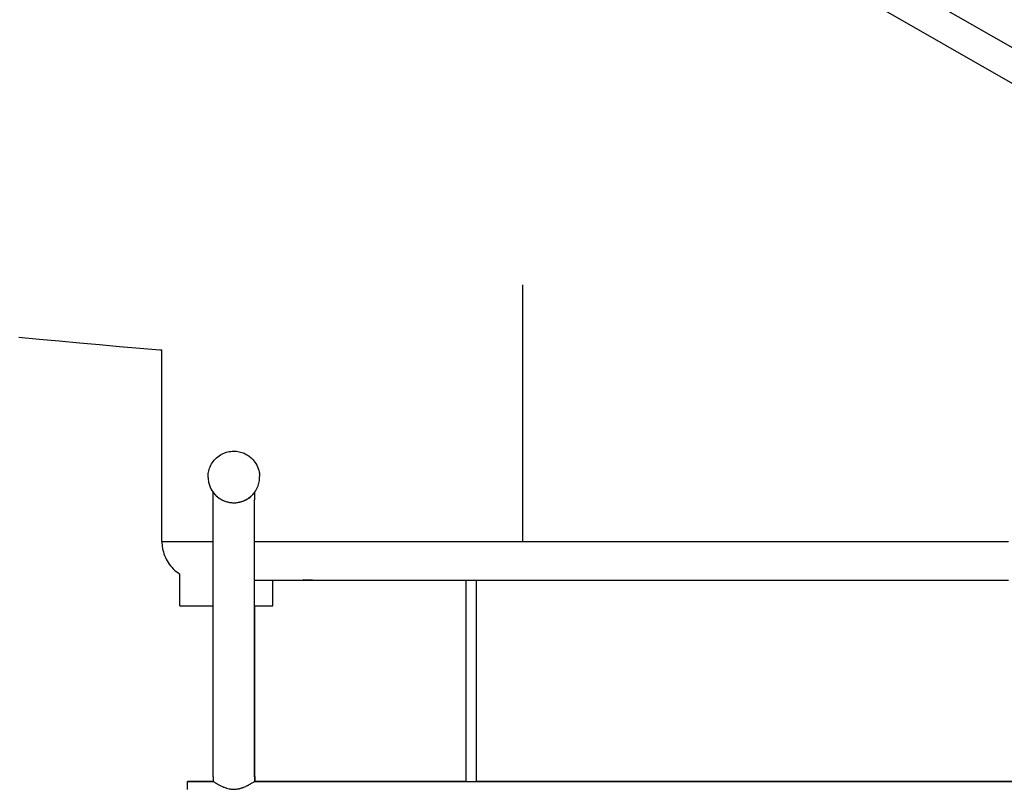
# Model space of a CAD drawing. Header units: millimetres. Extents: x -800 to 940, y -733 to 326.
# Tile 3 of 12: x -445 to -63, y -271 to 27. Entities that reach past the tile are written whole.
import ezdxf

# ---------------------------------------------------------------- set-up
doc = ezdxf.new("R2010")
doc.units = ezdxf.units.MM
doc.layers.add('VISIBLE', color=7, linetype='Continuous')

msp = doc.modelspace()

# ---------------------------------------------------------------- linework, layer by layer
at = {"layer": 'VISIBLE'}
for p, q in [((-600.91, 312.47), (110.17, -95.14)), ((-555.79, 300.46), (113.37, -83.13)), ((-250.02, -175.01), (-250.02, -75.49)), ((-445.4, -95.83), (-437.59, -96.58)), ((-437.59, -96.58), (-429.79, -97.32)), ((-429.79, -97.32), (-421.98, -98.04)), ((-421.98, -98.04), (-414.17, -98.74)), ((-414.17, -98.74), (-406.36, -99.43)), ((-406.36, -99.43), (-398.55, -100.1)), ((-398.55, -100.1), (-390.74, -100.75)), ((-390.74, -100.75), (-390, -100.81)), ((-390, -175), (-390, -100.81)), ((-367.31, -141.51), (-366.77, -141.2)), ((-366.77, -141.2), (-366.21, -140.93)), ((-366.21, -140.93), (-365.64, -140.69)), ((-366.21, -140.93), (-365.64, -140.69)), ((-365.64, -140.69), (-365.06, -140.49)), ((-365.64, -140.68), (-365.58, -140.66)), ((-365.64, -140.69), (-365.64, -140.68)), ((-365.06, -140.49), (-364.48, -140.32)), ((-365.06, -140.49), (-364.48, -140.32)), ((-364.48, -140.32), (-363.89, -140.2)), ((-364.48, -140.32), (-363.89, -140.2)), ((-363.89, -140.2), (-363.31, -140.11)), ((-363.31, -140.11), (-362.73, -140.05)), ((-362.73, -140.05), (-362.15, -140.03)), ((-362.15, -140.03), (-361.59, -140.04)), ((-361.59, -140.04), (-361.04, -140.09)), ((-361.04, -140.09), (-360.5, -140.16)), ((-360.5, -140.16), (-359.98, -140.25)), ((-359.98, -140.25), (-359.47, -140.38)), ((-359.47, -140.38), (-358.99, -140.52)), ((-358.99, -140.52), (-358.52, -140.68)), ((-358.52, -140.68), (-358.08, -140.87)), ((-358.08, -140.87), (-357.65, -141.06)), ((-357.65, -141.06), (-357.25, -141.27)), ((-371.01, -145.52), (-370.72, -145)), ((-371.01, -145.52), (-370.72, -145)), ((-370.72, -145), (-370.41, -144.49)), ((-370.72, -145), (-370.41, -144.49)), ((-370.41, -144.49), (-370.06, -144)), ((-370.06, -144), (-369.67, -143.52)), ((-369.67, -143.52), (-369.25, -143.06)), ((-369.25, -143.06), (-368.81, -142.63)), ((-368.81, -142.63), (-368.33, -142.23)), ((-368.33, -142.23), (-367.83, -141.85)), ((-367.83, -141.85), (-367.31, -141.51)), ((-357.25, -141.27), (-356.86, -141.5)), ((-356.86, -141.5), (-356.5, -141.73)), ((-356.5, -141.73), (-356.16, -141.97)), ((-356.16, -141.97), (-355.84, -142.22)), ((-355.84, -142.22), (-355.25, -142.72)), ((-355.25, -142.72), (-354.73, -143.24)), ((-354.73, -143.24), (-354.29, -143.76)), ((-354.29, -143.76), (-353.9, -144.28)), ((-353.9, -144.28), (-353.54, -144.82)), ((-353.54, -144.82), (-353.21, -145.41)), ((-372.05, -149.22), (-371.99, -148.71)), ((-371.99, -148.71), (-371.91, -148.18)), ((-371.91, -148.18), (-371.79, -147.65)), ((-371.79, -147.65), (-371.65, -147.12)), ((-371.65, -147.12), (-371.47, -146.58)), ((-371.47, -146.58), (-371.25, -146.05)), ((-371.25, -146.05), (-371.01, -145.52)), ((-371.25, -146.05), (-371.01, -145.52)), ((-353.21, -145.41), (-352.89, -146.07)), ((-352.89, -146.09), (-352.89, -146.07)), ((-352.89, -146.09), (-352.89, -146.07)), ((-352.89, -146.07), (-352.89, -146.07)), ((-352.89, -146.07), (-352.61, -146.8)), ((-352.61, -146.81), (-352.61, -146.8)), ((-352.61, -146.81), (-352.61, -146.8)), ((-352.61, -146.8), (-352.49, -147.19)), ((-352.49, -147.2), (-352.48, -147.18)), ((-352.49, -147.2), (-352.48, -147.18)), ((-352.49, -147.2), (-352.49, -147.19)), ((-352.49, -147.2), (-352.49, -147.19)), ((-352.49, -147.19), (-352.38, -147.59)), ((-352.38, -147.59), (-352.28, -148.01)), ((-352.29, -148.02), (-352.28, -148.01)), ((-352.29, -148.02), (-352.28, -148.01)), ((-352.28, -148.01), (-352.2, -148.44)), ((-352.28, -148.02), (-352.28, -148.01)), ((-352.28, -148.02), (-352.28, -148.01)), ((-352.2, -148.44), (-352.14, -148.9)), ((-372.08, -149.73), (-372.05, -149.22)), ((-372.08, -150.22), (-372.08, -149.73)), ((-372.08, -150.22), (-372.06, -150.7)), ((-372.06, -150.7), (-372.02, -151.17)), ((-372.02, -151.17), (-371.95, -151.62)), ((-371.95, -151.62), (-371.87, -152.06)), ((-371.87, -152.06), (-371.78, -152.48)), ((-371.78, -152.48), (-371.67, -152.88)), ((-352.51, -152.95), (-352.36, -152.41)), ((-352.37, -152.42), (-352.36, -152.41)), ((-352.37, -152.42), (-352.36, -152.41)), ((-352.37, -152.43), (-352.36, -152.41)), ((-352.37, -152.43), (-352.36, -152.41)), ((-352.36, -152.41), (-352.25, -151.88)), ((-352.25, -151.88), (-352.16, -151.36)), ((-352.17, -151.37), (-352.16, -151.36)), ((-352.17, -151.37), (-352.16, -151.36)), ((-352.17, -151.38), (-352.16, -151.36)), ((-352.17, -151.37), (-352.16, -151.36)), ((-352.16, -151.36), (-352.11, -150.84)), ((-352.14, -148.91), (-352.14, -148.89)), ((-352.14, -148.91), (-352.14, -148.89)), ((-352.14, -148.9), (-352.1, -149.36)), ((-352.14, -148.91), (-352.14, -148.9)), ((-352.14, -148.91), (-352.14, -148.9)), ((-352.11, -150.84), (-352.08, -150.34)), ((-352.11, -150.85), (-352.11, -150.84)), ((-352.11, -150.85), (-352.11, -150.84)), ((-352.1, -149.36), (-352.08, -149.84)), ((-352.08, -150.34), (-352.08, -149.84)), ((-352.08, -149.85), (-352.08, -149.84)), ((-352.08, -149.85), (-352.08, -149.84)), ((-352.08, -150.35), (-352.07, -150.33)), ((-352.08, -150.35), (-352.07, -150.33)), ((-371.67, -152.88), (-371.54, -153.27)), ((-371.54, -153.27), (-371.26, -153.99)), ((-371.26, -153.99), (-370.95, -154.65)), ((-370.95, -154.65), (-370.61, -155.25)), ((-370.61, -155.25), (-370.26, -155.79)), ((-370.26, -155.79), (-370.07, -156.05)), ((-370.26, -155.79), (-369.87, -156.3)), ((-370.26, -155.79), (-370.26, -155.79)), ((-370.08, -158.91), (-370.08, -156.03)), ((-370.07, -156.05), (-370.07, -156.05)), ((-370.07, -156.05), (-370.07, -156.05)), ((-370.07, -156.05), (-370.04, -156.08)), ((-370.04, -156.08), (-370.01, -156.13)), ((-370.01, -156.13), (-369.93, -156.22)), ((-369.93, -156.22), (-369.93, -156.23)), ((-369.87, -156.3), (-369.42, -156.82)), ((-369.87, -156.3), (-369.87, -156.31)), ((-369.87, -156.3), (-369.87, -156.31)), ((-369.82, -156.37), (-369.73, -156.48)), ((-369.73, -156.48), (-369.59, -156.63)), ((-354.51, -156.58), (-354.37, -156.4)), ((-354.49, -156.54), (-354.1, -156.07)), ((-354.37, -156.4), (-354.25, -156.26)), ((-354.37, -156.4), (-354.36, -156.39)), ((-354.37, -156.4), (-354.36, -156.39)), ((-354.25, -156.26), (-354.16, -156.14)), ((-354.25, -156.26), (-354.24, -156.24)), ((-354.25, -156.26), (-354.24, -156.24)), ((-354.16, -156.14), (-354.11, -156.08)), ((-354.16, -156.14), (-354.16, -156.13)), ((-354.16, -156.14), (-354.15, -156.13)), ((-354.11, -156.08), (-354.09, -156.05)), ((-354.11, -156.08), (-354.11, -156.08)), ((-354.11, -156.08), (-354.11, -156.08)), ((-354.1, -156.07), (-353.75, -155.57)), ((-354.09, -156.05), (-354.07, -156.03)), ((-354.09, -156.05), (-354.08, -156.04)), ((-354.09, -156.05), (-354.08, -156.04)), ((-354.07, -156.03), (-354.07, -158.91)), ((-354.07, -156.03), (-354.07, -156.03)), ((-354.07, -156.03), (-354.07, -156.03)), ((-353.76, -155.58), (-353.75, -155.57)), ((-353.76, -155.58), (-353.75, -155.57)), ((-353.75, -155.57), (-353.43, -155.06)), ((-353.75, -155.57), (-353.43, -155.06)), ((-353.44, -155.08), (-353.43, -155.06)), ((-353.44, -155.08), (-353.43, -155.06)), ((-353.43, -155.06), (-353.15, -154.54)), ((-353.43, -155.06), (-353.15, -154.54)), ((-353.16, -154.55), (-353.15, -154.54)), ((-353.16, -154.55), (-353.15, -154.54)), ((-353.16, -154.56), (-353.14, -154.54)), ((-353.16, -154.56), (-353.14, -154.54)), ((-353.15, -154.54), (-352.9, -154.01)), ((-353.15, -154.54), (-352.9, -154.01)), ((-352.91, -154.02), (-352.9, -154.01)), ((-352.91, -154.02), (-352.9, -154.01)), ((-352.91, -154.03), (-352.9, -154.01)), ((-352.91, -154.03), (-352.9, -154.01)), ((-352.9, -154.01), (-352.69, -153.48)), ((-352.69, -153.48), (-352.51, -152.95)), ((-352.52, -152.96), (-352.5, -152.94)), ((-352.52, -152.96), (-352.5, -152.94)), ((-352.52, -152.95), (-352.51, -152.95)), ((-352.51, -152.95), (-352.51, -152.95)), ((-370.08, -266.32), (-370.08, -158.91)), ((-369.59, -156.63), (-369.49, -156.75)), ((-369.42, -156.82), (-368.91, -157.34)), ((-369.42, -156.82), (-369.42, -156.83)), ((-369.42, -156.82), (-369.42, -156.83)), ((-369.37, -156.87), (-369.18, -157.08)), ((-369.24, -157), (-369.18, -157.08)), ((-369.18, -157.07), (-369.18, -157.08)), ((-369.18, -157.08), (-368.94, -157.31)), ((-368.91, -157.34), (-368.32, -157.85)), ((-368.91, -157.34), (-368.91, -157.34)), ((-368.91, -157.34), (-368.9, -157.34)), ((-368.85, -157.39), (-368.66, -157.56)), ((-368.74, -157.49), (-368.66, -157.56)), ((-368.66, -157.56), (-368.66, -157.56)), ((-368.66, -157.56), (-368.42, -157.76)), ((-368.32, -157.85), (-368, -158.1)), ((-368.32, -157.85), (-368.32, -157.85)), ((-368.32, -157.85), (-368.32, -157.85)), ((-368.27, -157.89), (-368.27, -157.89)), ((-368.27, -157.89), (-368.27, -157.89)), ((-368.27, -157.89), (-368.27, -157.89)), ((-368.27, -157.89), (-368.26, -157.89)), ((-368, -158.1), (-367.66, -158.34)), ((-367.87, -158.18), (-367.84, -158.21)), ((-367.87, -158.18), (-367.84, -158.21)), ((-367.84, -158.21), (-367.84, -158.21)), ((-367.84, -158.21), (-367.79, -158.24)), ((-367.66, -158.34), (-367.36, -158.53)), ((-367.66, -158.34), (-367.29, -158.57)), ((-367.66, -158.34), (-367.65, -158.34)), ((-367.36, -158.53), (-367.36, -158.53)), ((-367.36, -158.53), (-367.36, -158.53)), ((-367.36, -158.53), (-367.35, -158.53)), ((-367.29, -158.57), (-366.91, -158.79)), ((-366.91, -158.79), (-366.84, -158.83)), ((-366.91, -158.79), (-366.51, -159)), ((-366.91, -158.79), (-366.9, -158.79)), ((-366.84, -158.83), (-366.84, -158.83)), ((-366.84, -158.83), (-366.84, -158.83)), ((-366.84, -158.83), (-366.53, -158.99)), ((-366.53, -158.99), (-366.52, -158.99)), ((-366.51, -159), (-366.2, -159.15)), ((-366.51, -159), (-366.08, -159.2)), ((-366.51, -159), (-366.5, -159)), ((-366.2, -159.15), (-366.2, -159.15)), ((-366.2, -159.15), (-366.2, -159.15)), ((-366.2, -159.15), (-366.14, -159.17)), ((-366.08, -159.2), (-365.86, -159.29)), ((-366.08, -159.2), (-365.64, -159.38)), ((-366.08, -159.2), (-366.07, -159.2)), ((-365.86, -159.29), (-365.86, -159.29)), ((-365.86, -159.29), (-365.86, -159.29)), ((-365.86, -159.29), (-365.73, -159.34)), ((-365.64, -159.38), (-365.5, -159.43)), ((-365.64, -159.38), (-365.17, -159.55)), ((-365.5, -159.43), (-365.5, -159.43)), ((-365.5, -159.43), (-365.5, -159.43)), ((-365.5, -159.43), (-365.19, -159.54)), ((-365.19, -159.54), (-365.17, -159.55)), ((-365.19, -159.54), (-365.19, -159.54)), ((-365.19, -159.54), (-365.19, -159.54)), ((-365.17, -159.55), (-364.84, -159.65)), ((-365.17, -159.55), (-364.68, -159.69)), ((-364.84, -159.65), (-364.84, -159.65)), ((-364.84, -159.65), (-364.84, -159.65)), ((-364.84, -159.65), (-364.68, -159.69)), ((-364.84, -159.65), (-364.84, -159.65)), ((-364.84, -159.65), (-364.84, -159.65)), ((-364.68, -159.69), (-364.48, -159.74)), ((-364.68, -159.69), (-364.18, -159.81)), ((-364.48, -159.74), (-364.48, -159.74)), ((-364.48, -159.74), (-364.48, -159.74)), ((-364.48, -159.74), (-364.18, -159.81)), ((-364.48, -159.74), (-364.47, -159.74)), ((-364.48, -159.74), (-364.47, -159.74)), ((-364.18, -159.81), (-364.11, -159.83)), ((-364.18, -159.81), (-363.66, -159.91)), ((-364.11, -159.83), (-364.11, -159.83)), ((-364.11, -159.83), (-364.11, -159.83)), ((-364.11, -159.83), (-363.74, -159.9)), ((-363.74, -159.9), (-363.66, -159.91)), ((-363.74, -159.9), (-363.73, -159.9)), ((-363.74, -159.9), (-363.73, -159.9)), ((-363.66, -159.91), (-363.36, -159.95)), ((-363.66, -159.91), (-363.12, -159.98)), ((-363.37, -159.95), (-363.36, -159.95)), ((-363.37, -159.95), (-363.36, -159.95)), ((-363.36, -159.95), (-363.12, -159.98)), ((-363.36, -159.95), (-363.34, -159.95)), ((-363.36, -159.95), (-363.34, -159.95)), ((-363.12, -159.98), (-362.97, -159.99)), ((-363.12, -159.98), (-362.57, -160.02)), ((-362.99, -159.99), (-362.97, -159.99)), ((-362.99, -159.99), (-362.97, -159.99)), ((-362.97, -159.99), (-362.58, -160.02)), ((-362.58, -160.02), (-362.57, -160.02)), ((-362.58, -160.02), (-362.58, -160.02)), ((-362.58, -160.02), (-362.58, -160.02)), ((-362.57, -160.02), (-362.19, -160.03)), ((-362.57, -160.02), (-362.01, -160.03)), ((-362.43, -160.03), (-362.19, -160.03)), ((-362.43, -160.03), (-362.19, -160.03)), ((-362.19, -160.03), (-361.76, -160.03)), ((-362.19, -160.03), (-361.76, -160.03)), ((-362.19, -160.03), (-362.01, -160.03)), ((-362.01, -160.03), (-361.43, -160.01)), ((-362.01, -160.03), (-361.76, -160.03)), ((-361.76, -160.03), (-361.43, -160.01)), ((-361.76, -160.03), (-361.65, -160.02)), ((-361.43, -160.01), (-360.85, -159.96)), ((-361.43, -160.01), (-361.34, -160.01)), ((-361.36, -160.01), (-361.34, -160.01)), ((-361.34, -160.01), (-360.93, -159.97)), ((-360.93, -159.97), (-360.85, -159.96)), ((-360.93, -159.97), (-360.93, -159.97)), ((-360.93, -159.97), (-360.93, -159.97)), ((-360.85, -159.96), (-360.26, -159.87)), ((-360.85, -159.96), (-360.53, -159.91)), ((-360.55, -159.92), (-360.53, -159.91)), ((-360.55, -159.92), (-360.53, -159.91)), ((-360.53, -159.91), (-360.26, -159.87)), ((-360.53, -159.91), (-360.52, -159.91)), ((-360.53, -159.91), (-360.52, -159.91)), ((-360.26, -159.87), (-359.68, -159.74)), ((-360.26, -159.87), (-360.13, -159.84)), ((-360.13, -159.84), (-359.74, -159.76)), ((-360.13, -159.84), (-360.13, -159.84)), ((-360.13, -159.84), (-360.13, -159.84)), ((-359.74, -159.76), (-359.68, -159.74)), ((-359.74, -159.76), (-359.74, -159.76)), ((-359.68, -159.74), (-359.09, -159.58)), ((-359.68, -159.74), (-359.35, -159.66)), ((-359.36, -159.66), (-359.35, -159.66)), ((-359.35, -159.66), (-359.09, -159.58)), ((-359.35, -159.66), (-359.35, -159.65)), ((-359.09, -159.58), (-358.51, -159.38)), ((-359.09, -159.58), (-358.97, -159.54)), ((-358.97, -159.54), (-358.56, -159.39)), ((-358.97, -159.54), (-358.97, -159.54)), ((-358.56, -159.39), (-358.51, -159.38)), ((-358.56, -159.39), (-358.56, -159.39)), ((-358.56, -159.39), (-358.56, -159.39)), ((-358.51, -159.38), (-357.94, -159.14)), ((-358.51, -159.38), (-357.94, -159.14)), ((-358.46, -159.35), (-358.16, -159.24)), ((-358.16, -159.24), (-357.94, -159.14)), ((-358.16, -159.24), (-358.16, -159.23)), ((-358.16, -159.24), (-358.16, -159.24)), ((-357.95, -159.14), (-357.94, -159.14)), ((-357.94, -159.14), (-357.39, -158.87)), ((-357.9, -159.12), (-357.81, -159.08)), ((-357.81, -159.08), (-357.39, -158.87)), ((-357.81, -159.08), (-357.47, -158.91)), ((-357.81, -159.08), (-357.81, -159.08)), ((-357.47, -158.91), (-357.44, -158.89)), ((-357.47, -158.91), (-357.43, -158.89)), ((-357.47, -158.91), (-357.47, -158.91)), ((-357.39, -158.87), (-356.85, -158.56)), ((-357.39, -158.87), (-357.39, -158.87)), ((-357.32, -158.83), (-357.11, -158.71)), ((-357.11, -158.71), (-356.91, -158.59)), ((-357.11, -158.71), (-357.02, -158.66)), ((-357.11, -158.71), (-357.1, -158.71)), ((-356.85, -158.56), (-356.32, -158.21)), ((-356.85, -158.56), (-356.85, -158.56)), ((-356.85, -158.56), (-356.85, -158.56)), ((-356.82, -158.54), (-356.76, -158.5)), ((-356.76, -158.5), (-356.45, -158.3)), ((-356.76, -158.5), (-356.7, -158.46)), ((-356.76, -158.5), (-356.75, -158.5)), ((-356.45, -158.3), (-356.36, -158.24)), ((-356.45, -158.3), (-356.42, -158.28)), ((-356.45, -158.3), (-356.45, -158.3)), ((-356.33, -158.22), (-356.32, -158.21)), ((-356.33, -158.22), (-356.32, -158.21)), ((-356.32, -158.21), (-355.82, -157.84)), ((-356.29, -158.19), (-356.17, -158.1)), ((-356.17, -158.1), (-356.12, -158.06)), ((-356.12, -158.06), (-355.88, -157.88)), ((-356.12, -158.06), (-356.07, -158.02)), ((-356.12, -158.06), (-356.11, -158.06)), ((-355.83, -157.84), (-355.82, -157.84)), ((-355.83, -157.84), (-355.82, -157.84)), ((-355.82, -157.84), (-355.35, -157.43)), ((-355.8, -157.82), (-355.76, -157.79)), ((-355.76, -157.79), (-355.44, -157.51)), ((-355.76, -157.79), (-355.74, -157.76)), ((-355.76, -157.79), (-355.76, -157.78)), ((-355.44, -157.51), (-355.38, -157.46)), ((-355.44, -157.51), (-355.42, -157.49)), ((-355.44, -157.51), (-355.43, -157.51)), ((-355.36, -157.44), (-355.35, -157.43)), ((-355.35, -157.43), (-354.9, -157)), ((-355.35, -157.44), (-355.35, -157.43)), ((-355.25, -157.33), (-355.03, -157.13)), ((-355.03, -157.13), (-354.9, -157)), ((-355.03, -157.13), (-355.01, -157.11)), ((-355.03, -157.13), (-355.02, -157.12)), ((-354.91, -157), (-354.9, -157)), ((-354.91, -157.01), (-354.9, -157)), ((-354.9, -157), (-354.49, -156.54)), ((-354.9, -157), (-354.85, -156.95)), ((-354.85, -156.95), (-354.69, -156.77)), ((-354.85, -156.95), (-354.84, -156.93)), ((-354.85, -156.95), (-354.85, -156.94)), ((-354.71, -156.8), (-354.71, -156.8)), ((-354.69, -156.77), (-354.51, -156.58)), ((-354.69, -156.77), (-354.68, -156.75)), ((-354.69, -156.77), (-354.67, -156.75)), ((-354.51, -156.58), (-354.51, -156.57)), ((-354.51, -156.58), (-354.51, -156.57)), ((-354.49, -156.55), (-354.49, -156.54)), ((-354.49, -156.55), (-354.49, -156.54)), ((-354.07, -266.32), (-354.07, -158.91)), ((-390, -175), (-389.99, -175.67)), ((-390, -175), (-389.97, -175)), ((-390, -175), (-390, -175)), ((-389.97, -175), (-389.89, -175)), ((-389.89, -175), (-389.77, -175)), ((-389.77, -175), (-389.59, -175)), ((-389.59, -175), (-389.38, -175)), ((-389.38, -175), (-389.12, -175)), ((-389.12, -175), (-388.84, -175)), ((-388.84, -175), (-388.51, -175)), ((-388.51, -175), (-388.16, -175)), ((-388.16, -175), (-387.78, -175)), ((-387.78, -175), (-387.38, -175)), ((-387.38, -175), (-386.95, -175)), ((-386.95, -175), (-386.5, -175)), ((-386.5, -175), (-386.04, -175)), ((-386.04, -175), (-385.55, -175)), ((-385.55, -175), (-385.04, -175)), ((-385.04, -175), (-384.52, -175)), ((-384.52, -175), (-383.99, -175)), ((-383.99, -175), (-383.44, -175)), ((-383.44, -175), (-382.87, -175)), ((-382.87, -175), (-382.29, -175)), ((-382.29, -175), (-381.71, -175)), ((-381.71, -175), (-380.49, -175)), ((-380.49, -175), (-379.24, -175.01)), ((-379.24, -175.01), (-377.95, -175.01)), ((-377.95, -175.01), (-376.62, -175.01)), ((-376.62, -175.01), (-375.27, -175.01)), ((-375.27, -175.01), (-373.88, -175.01)), ((-373.88, -175.01), (-372.46, -175.01)), ((-372.46, -175.01), (-371.01, -175.01)), ((-371.01, -175.01), (-370.08, -175.01)), ((-354.07, -175.01), (-353.51, -175.01)), ((-353.51, -175.01), (-351.78, -175.01)), ((-351.78, -175.01), (-350.02, -175.01)), ((-350.02, -175.01), (-348.56, -175.01)), ((-348.56, -175.01), (-347.09, -175.01)), ((-347.09, -175.01), (-345.6, -175.01)), ((-345.6, -175.01), (-344.1, -175.01)), ((-344.1, -175.01), (-342.59, -175.01)), ((-342.59, -175.01), (-341.06, -175.01)), ((-341.06, -175.01), (-339.53, -175.01)), ((-339.53, -175.01), (-337.99, -175.01)), ((-337.99, -175.01), (-336.44, -175.01)), ((-336.44, -175.01), (-334.87, -175.01)), ((-334.87, -175.01), (-333.31, -175.01)), ((-333.31, -175.01), (-331.73, -175.01)), ((-331.73, -175.01), (-330.15, -175.01)), ((-330.15, -175.01), (-328.56, -175.01)), ((-328.56, -175.01), (-326.97, -175.01)), ((-326.97, -175.01), (-325.37, -175.01)), ((-325.37, -175.01), (-323.77, -175.01)), ((-323.77, -175.01), (-322.17, -175.01)), ((-322.17, -175.01), (-320.56, -175.01)), ((-320.56, -175.01), (-318.95, -175.01)), ((-318.95, -175.01), (-317.35, -175.01)), ((-317.35, -175.01), (-315.73, -175.01)), ((-315.73, -175.01), (-312.51, -175.01)), ((-312.51, -175.01), (-309.29, -175.01)), ((-309.29, -175.01), (-306.07, -175.01)), ((-306.07, -175.01), (-302.86, -175.01)), ((-302.86, -175.01), (-299.65, -175.01)), ((-299.65, -175.01), (-296.46, -175.01)), ((-296.46, -175.01), (-293.27, -175.01)), ((-293.27, -175.01), (-290.1, -175.01)), ((-290.1, -175.01), (-286.94, -175.01)), ((-286.94, -175.01), (-283.79, -175.01)), ((-283.79, -175.01), (-280.65, -175.01)), ((-280.65, -175.01), (-277.52, -175.01)), ((-277.52, -175.01), (-274.41, -175.01)), ((-274.41, -175.01), (-271.32, -175.01)), ((-271.32, -175.01), (-268.23, -175.01)), ((-268.23, -175.01), (-265.16, -175.01)), ((-265.16, -175.01), (-262.11, -175.01)), ((-262.11, -175.01), (-256.04, -175.01)), ((-256.04, -175.01), (-250.02, -175.01)), ((-250.02, -175.01), (-236.57, -175.01)), ((-236.57, -175.01), (-223.13, -175.01)), ((-223.13, -175.01), (-209.68, -175.01)), ((-209.68, -175.01), (-196.23, -175.01)), ((-196.23, -175.01), (-182.78, -175.01)), ((-182.78, -175.01), (-169.34, -175.01)), ((-169.34, -175.01), (-155.89, -175.01)), ((-155.89, -175.01), (-142.44, -175.01)), ((-142.44, -175.01), (-128.99, -175.01)), ((-128.99, -175.01), (-115.55, -175.01)), ((-115.55, -175.01), (-102.1, -175.01)), ((-102.1, -175.01), (-88.66, -175.01)), ((-88.66, -175.01), (-75.21, -175.01)), ((-75.21, -175.01), (-61.77, -175.01)), ((-389.99, -175.67), (-389.94, -176.35)), ((-389.94, -176.35), (-389.86, -177.04)), ((-389.86, -177.04), (-389.75, -177.73)), ((-389.75, -177.73), (-389.6, -178.43)), ((-389.6, -178.43), (-389.42, -179.13)), ((-389.42, -179.13), (-389.2, -179.83)), ((-389.2, -179.83), (-388.95, -180.52)), ((-388.95, -180.52), (-388.65, -181.21)), ((-388.65, -181.21), (-388.32, -181.89)), ((-388.32, -181.89), (-387.96, -182.56)), ((-387.96, -182.56), (-387.55, -183.21)), ((-387.55, -183.21), (-387.12, -183.84)), ((-387.12, -183.84), (-386.65, -184.45)), ((-386.65, -184.45), (-386.14, -185.04)), ((-386.14, -185.04), (-385.61, -185.61)), ((-385.61, -185.61), (-385.04, -186.14)), ((-385.04, -186.14), (-384.45, -186.65)), ((-384.45, -186.65), (-383.84, -187.12)), ((-383.84, -187.12), (-383.21, -187.55)), ((-383.21, -187.55), (-383, -187.68)), ((-383, -200), (-383, -187.68)), ((-354.07, -190.01), (-353.51, -190.01)), ((-353.51, -190.01), (-352.13, -190.01)), ((-352.13, -190.01), (-350.73, -190.01)), ((-350.73, -190.01), (-349.31, -190.01)), ((-349.31, -190.01), (-347.87, -190.01)), ((-347.87, -190.01), (-346.4, -190.01)), ((-347, -200), (-347, -190.01)), ((-346.4, -190.01), (-344.92, -190.01)), ((-344.92, -190.01), (-343.42, -190.01)), ((-343.42, -190.01), (-341.9, -190.01)), ((-341.9, -190.01), (-340.64, -190.01)), ((-340.64, -190.01), (-339.36, -190.01)), ((-339.36, -190.01), (-338.07, -190.01)), ((-338.07, -190.01), (-336.78, -190.01)), ((-336.78, -190.01), (-335.47, -190.01)), ((-335.47, -190.01), (-334.15, -190.01)), ((-335.02, -189.83), (-335.02, -189.83)), ((-335.02, -189.83), (-335.02, -189.96)), ((-335.02, -189.83), (-333.81, -189.91)), ((-335.02, -189.83), (-333.81, -189.91)), ((-335.02, -189.96), (-335.02, -190.01)), ((-335.02, -190.01), (-334.98, -189.99)), ((-335.02, -190.01), (-332.61, -190.01)), ((-334.98, -189.94), (-334.98, -189.84)), ((-334.98, -189.99), (-334.98, -189.94)), ((-334.98, -189.99), (-332.6, -189.99)), ((-334.98, -189.99), (-332.6, -189.99)), ((-334.15, -190.01), (-332.81, -190.01)), ((-333.81, -189.91), (-332.6, -189.96)), ((-332.81, -190.01), (-331.47, -190.01)), ((-332.61, -190.01), (-330.17, -190.01)), ((-332.6, -189.96), (-331.38, -190)), ((-332.6, -189.99), (-331.62, -189.99)), ((-332.6, -189.99), (-331.62, -189.99)), ((-331.47, -190.01), (-330.12, -190.01)), ((-331.38, -190), (-330.17, -190.01)), ((-331.38, -190), (-330.17, -190.01)), ((-330.17, -190.01), (-330.14, -190.01)), ((-330.12, -190.01), (-328.76, -190.01)), ((-328.76, -190.01), (-327.39, -190.01)), ((-327.39, -190.01), (-326.01, -190.01)), ((-326.01, -190.01), (-324.63, -190.01)), ((-324.63, -190.01), (-323.23, -190.01)), ((-323.23, -190.01), (-321.83, -190.01)), ((-321.83, -190.01), (-320.43, -190.01)), ((-320.43, -190.01), (-317.59, -190.01)), ((-317.59, -190.01), (-314.73, -190.01)), ((-314.73, -190.01), (-311.86, -190.01)), ((-311.86, -190.01), (-308.96, -190.01)), ((-308.96, -190.01), (-306.05, -190.01)), ((-306.05, -190.01), (-303.12, -190.01)), ((-303.12, -190.01), (-300.19, -190.01)), ((-300.19, -190.01), (-297.24, -190.01)), ((-297.24, -190.01), (-294.29, -190.01)), ((-294.29, -190.01), (-291.33, -190.01)), ((-291.33, -190.01), (-288.36, -190.01)), ((-288.36, -190.01), (-285.39, -190.01)), ((-285.39, -190.01), (-282.41, -190.01)), ((-282.41, -190.01), (-279.43, -190.01)), ((-279.43, -190.01), (-276.45, -190.01)), ((-276.45, -190.01), (-273.47, -190.01)), ((-273.47, -190.01), (-270.49, -190.01)), ((-272, -268.06), (-272, -190.01)), ((-270.49, -190.01), (-267.5, -190.01)), ((-268, -268.06), (-268, -190.01)), ((-267.5, -190.01), (-261.53, -190.01)), ((-261.53, -190.01), (-255.55, -190.01)), ((-255.55, -190.01), (-249.58, -190.01)), ((-249.58, -190.01), (-236.17, -190.01)), ((-236.17, -190.01), (-222.75, -190.01)), ((-222.75, -190.01), (-209.34, -190.01)), ((-209.34, -190.01), (-195.93, -190.01)), ((-195.93, -190.01), (-182.51, -190.01)), ((-182.51, -190.01), (-169.1, -190.01)), ((-169.1, -190.01), (-155.68, -190.01)), ((-155.68, -190.01), (-142.26, -190.01)), ((-142.26, -190.01), (-128.85, -190.01)), ((-128.85, -190.01), (-115.43, -190.01)), ((-115.43, -190.01), (-102.01, -190.01)), ((-102.01, -190.01), (-88.6, -190.01)), ((-88.6, -190.01), (-75.18, -190.01)), ((-75.18, -190.01), (-61.76, -190.01)), ((-383, -200), (-383, -200)), ((-383, -200), (-382.96, -200)), ((-382.96, -200), (-382.86, -200)), ((-382.86, -200), (-382.7, -200)), ((-382.7, -200), (-382.48, -200)), ((-382.48, -200), (-382.18, -200)), ((-382.18, -200), (-381.82, -200)), ((-381.82, -200), (-381.39, -200)), ((-381.39, -200), (-380.9, -200)), ((-380.9, -200), (-380.34, -200)), ((-380.34, -200), (-379.73, -200)), ((-379.73, -200), (-379.05, -200)), ((-379.05, -200), (-378.32, -200)), ((-378.32, -200), (-377.54, -200)), ((-377.54, -200), (-376.72, -200)), ((-376.72, -200), (-375.87, -200)), ((-375.87, -200), (-374.98, -200)), ((-374.98, -200), (-374.06, -200)), ((-374.06, -200), (-373.12, -200)), ((-373.12, -200), (-372.17, -200)), ((-372.17, -200), (-371.21, -200)), ((-371.21, -200), (-370.25, -200)), ((-370.25, -200), (-370.08, -200)), ((-354.07, -200), (-353.72, -200)), ((-353.93, -266.21), (-353.93, -200)), ((-353.72, -200), (-353.25, -200)), ((-353.25, -200), (-352.78, -200)), ((-352.78, -200), (-352.32, -200)), ((-352.32, -200), (-351.85, -200)), ((-351.85, -200), (-351.39, -200)), ((-351.39, -200), (-350.94, -200)), ((-350.94, -200), (-350.49, -200)), ((-350.49, -200), (-350.06, -200)), ((-350.06, -200), (-349.64, -200)), ((-349.64, -200), (-349.24, -200)), ((-349.24, -200), (-348.86, -200)), ((-348.86, -200), (-348.51, -200)), ((-348.51, -200), (-348.18, -200)), ((-348.18, -200), (-347.88, -200)), ((-347.88, -200), (-347.62, -200)), ((-347.62, -200), (-347.4, -200)), ((-347.4, -200), (-347.23, -200)), ((-347.23, -200), (-347.1, -200)), ((-347.1, -200), (-347.02, -200)), ((-347.02, -200), (-347, -200)), ((-347, -200), (-347, -200)), ((-370.08, -266.32), (-370.08, -268.06)), ((-354.07, -266.32), (-354.07, -268.06)), ((-353.93, -266.21), (-353.93, -267.94)), ((-380.08, -268.08), (-380.08, -268.06)), ((-380.08, -268.06), (-380.08, -268.06)), ((-380.08, -268.06), (-370.08, -268.06)), ((-380.08, -268.15), (-380.08, -268.08)), ((-380.08, -268.26), (-380.08, -268.15)), ((-380.08, -268.41), (-380.08, -268.26)), ((-380.08, -268.6), (-380.08, -268.41)), ((-380.08, -268.85), (-380.08, -268.6)), ((-380.08, -269.13), (-380.08, -268.85)), ((-380.08, -269.46), (-380.08, -269.13)), ((-380.08, -269.83), (-380.08, -269.46)), ((-380.08, -270.24), (-380.08, -269.83)), ((-380.08, -270.69), (-380.08, -270.24)), ((-380.08, -271.18), (-380.08, -270.69)), ((-379.92, -267.97), (-379.92, -267.94)), ((-379.92, -267.94), (-379.92, -267.94)), ((-379.92, -267.94), (-370.08, -267.94)), ((-379.92, -268.03), (-379.92, -267.97)), ((-379.92, -268.06), (-379.92, -268.03)), ((-370.08, -268.06), (-370.07, -268.06)), ((-370.08, -268.06), (-370.08, -268.06)), ((-370.07, -268.06), (-370.05, -268.08)), ((-370.05, -268.08), (-370, -268.11)), ((-370, -268.11), (-369.92, -268.16)), ((-369.92, -268.16), (-369.83, -268.22)), ((-369.83, -268.22), (-369.71, -268.3)), ((-369.71, -268.3), (-369.57, -268.39)), ((-369.57, -268.39), (-369.41, -268.49)), ((-369.41, -268.49), (-369.23, -268.61)), ((-369.23, -268.61), (-369.03, -268.73)), ((-369.03, -268.73), (-368.92, -268.8)), ((-368.92, -268.8), (-368.86, -268.83)), ((-368.86, -268.83), (-368.86, -268.84)), ((-368.86, -268.84), (-368.73, -268.91)), ((-368.73, -268.91), (-368.59, -268.99)), ((-368.59, -268.99), (-368.58, -269)), ((-368.58, -269), (-368.53, -269.03)), ((-368.53, -269.03), (-368.41, -269.1)), ((-368.41, -269.1), (-368.17, -269.24)), ((-368.17, -269.24), (-367.65, -269.52)), ((-367.65, -269.52), (-367.08, -269.81)), ((-367.08, -269.81), (-366.47, -270.1)), ((-366.47, -270.1), (-366.31, -270.17)), ((-366.31, -270.17), (-366.22, -270.2)), ((-366.22, -270.2), (-366.21, -270.2)), ((-366.21, -270.2), (-366.21, -270.21)), ((-366.21, -270.21), (-366.21, -270.21)), ((-366.21, -270.21), (-366.21, -270.21)), ((-366.21, -270.21), (-366.21, -270.21)), ((-366.21, -270.21), (-366.21, -270.21)), ((-366.21, -270.21), (-366.21, -270.21)), ((-366.21, -270.21), (-366.21, -270.21)), ((-366.21, -270.21), (-366.21, -270.21)), ((-366.21, -270.21), (-366.21, -270.21)), ((-366.21, -270.21), (-366.21, -270.21)), ((-366.21, -270.21), (-366.21, -270.21)), ((-366.21, -270.21), (-366.2, -270.21)), ((-366.21, -270.21), (-366.21, -270.21)), ((-366.21, -270.21), (-366.21, -270.21)), ((-366.2, -270.21), (-366.18, -270.22)), ((-366.18, -270.22), (-366.05, -270.27)), ((-366.05, -270.27), (-365.78, -270.38)), ((-365.78, -270.38), (-365.22, -270.58)), ((-365.22, -270.58), (-365.08, -270.62)), ((-365.08, -270.62), (-365.04, -270.64)), ((-365.04, -270.64), (-365.03, -270.64)), ((-365.03, -270.64), (-365.03, -270.64)), ((-365.03, -270.64), (-365.03, -270.64)), ((-365.03, -270.64), (-365.03, -270.64)), ((-365.03, -270.64), (-365.03, -270.64)), ((-365.03, -270.64), (-365.03, -270.64)), ((-365.03, -270.64), (-365.03, -270.64)), ((-365.03, -270.64), (-365.03, -270.64)), ((-365.03, -270.64), (-365.02, -270.64)), ((-365.02, -270.64), (-364.99, -270.65)), ((-364.99, -270.65), (-364.88, -270.69)), ((-364.88, -270.69), (-364.42, -270.81)), ((-364.42, -270.81), (-363.95, -270.92)), ((-363.95, -270.92), (-363.47, -271.01)), ((-363.47, -271.01), (-363.22, -271.04)), ((-363.22, -271.04), (-362.96, -271.07)), ((-361.15, -271.07), (-360.79, -271.02)), ((-360.79, -271.02), (-360.44, -270.97)), ((-360.44, -270.97), (-360.08, -270.9)), ((-360.08, -270.9), (-360, -270.88)), ((-360, -270.88), (-359.95, -270.87)), ((-359.95, -270.86), (-359.94, -270.86)), ((-359.95, -270.87), (-359.95, -270.86)), ((-359.94, -270.86), (-359.94, -270.86)), ((-359.94, -270.86), (-359.93, -270.86)), ((-359.94, -270.86), (-359.94, -270.86)), ((-359.94, -270.86), (-359.94, -270.86)), ((-359.94, -270.86), (-359.94, -270.86)), ((-359.94, -270.86), (-359.94, -270.86)), ((-359.94, -270.86), (-359.94, -270.86)), ((-359.94, -270.86), (-359.94, -270.86)), ((-359.94, -270.86), (-359.94, -270.86)), ((-359.94, -270.86), (-359.94, -270.86)), ((-359.94, -270.86), (-359.94, -270.86)), ((-359.94, -270.86), (-359.94, -270.86)), ((-359.94, -270.86), (-359.94, -270.86)), ((-359.94, -270.86), (-359.94, -270.86)), ((-359.94, -270.86), (-359.94, -270.86)), ((-359.93, -270.86), (-359.85, -270.84)), ((-359.85, -270.84), (-359.69, -270.8)), ((-359.69, -270.8), (-359.07, -270.62)), ((-359.07, -270.62), (-358.76, -270.52)), ((-358.76, -270.52), (-358.62, -270.47)), ((-358.62, -270.47), (-358.6, -270.46)), ((-358.62, -270.47), (-358.62, -270.47)), ((-358.6, -270.46), (-358.59, -270.46)), ((-358.59, -270.46), (-358.58, -270.46)), ((-358.59, -270.46), (-358.58, -270.46)), ((-358.59, -270.46), (-358.58, -270.46)), ((-358.59, -270.46), (-358.59, -270.46)), ((-358.59, -270.46), (-358.59, -270.46)), ((-358.58, -270.45), (-358.51, -270.43)), ((-358.58, -270.46), (-358.58, -270.45)), ((-358.58, -270.46), (-358.58, -270.46)), ((-358.58, -270.46), (-358.58, -270.46)), ((-358.58, -270.46), (-358.58, -270.46)), ((-358.58, -270.46), (-358.58, -270.46)), ((-358.58, -270.46), (-358.58, -270.46)), ((-358.58, -270.46), (-358.58, -270.46)), ((-358.58, -270.46), (-358.58, -270.46)), ((-358.58, -270.46), (-358.58, -270.46)), ((-358.51, -270.43), (-357.98, -270.22)), ((-357.98, -270.22), (-357.47, -270)), ((-357.47, -270), (-357.13, -269.84)), ((-357.13, -269.84), (-356.8, -269.67)), ((-356.8, -269.67), (-356.76, -269.65)), ((-356.76, -269.65), (-356.74, -269.64)), ((-356.74, -269.64), (-356.7, -269.62)), ((-356.7, -269.62), (-356.62, -269.58)), ((-356.62, -269.58), (-356.46, -269.5)), ((-356.46, -269.5), (-356.42, -269.47)), ((-356.42, -269.47), (-356.31, -269.42)), ((-356.31, -269.42), (-356.09, -269.29)), ((-356.09, -269.29), (-355.67, -269.06)), ((-355.67, -269.06), (-355.57, -269)), ((-355.57, -269), (-355.52, -268.97)), ((-355.52, -268.97), (-355.46, -268.93)), ((-355.46, -268.93), (-355.18, -268.77)), ((-355.32, -268.85), (-355.32, -268.85)), ((-355.31, -268.84), (-355.31, -268.84)), ((-355.18, -268.77), (-354.94, -268.61)), ((-354.94, -268.61), (-354.72, -268.48)), ((-354.72, -268.48), (-354.53, -268.35)), ((-354.53, -268.35), (-354.39, -268.26)), ((-354.39, -268.26), (-354.27, -268.19)), ((-354.27, -268.19), (-354.18, -268.13)), ((-354.18, -268.13), (-354.12, -268.08)), ((-354.12, -268.08), (-354.11, -268.08)), ((-354.11, -268.08), (-354.1, -268.08)), ((-354.1, -268.07), (-354.09, -268.07)), ((-354.1, -268.07), (-354.1, -268.07)), ((-354.1, -268.07), (-354.1, -268.07)), ((-354.1, -268.08), (-354.1, -268.07)), ((-354.1, -268.08), (-354.1, -268.08)), ((-354.1, -268.08), (-354.1, -268.08)), ((-354.1, -268.08), (-354.1, -268.08)), ((-354.1, -268.08), (-354.1, -268.08)), ((-354.09, -268.07), (-354.07, -268.06)), ((-354.07, -268.04), (-354.03, -268.01)), ((-354.07, -268.06), (-354.07, -268.06)), ((-354.07, -268.06), (-351.74, -268.06)), ((-354.03, -268.01), (-353.97, -267.97)), ((-353.97, -267.97), (-353.96, -267.96)), ((-353.96, -267.96), (-353.95, -267.96)), ((-353.95, -267.96), (-353.94, -267.95)), ((-353.95, -267.96), (-353.95, -267.96)), ((-353.95, -267.96), (-353.95, -267.96)), ((-353.95, -267.96), (-353.95, -267.96)), ((-353.95, -267.96), (-353.95, -267.96)), ((-353.95, -267.96), (-353.95, -267.96)), ((-353.95, -267.96), (-353.95, -267.96)), ((-353.95, -267.96), (-353.95, -267.96)), ((-353.94, -267.95), (-353.93, -267.94)), ((-353.93, -267.94), (-353.93, -267.94)), ((-353.93, -267.94), (-351.59, -267.94)), ((-351.74, -268.06), (215.05, -268.06)), ((-351.59, -267.94), (-272, -267.94)), ((-268, -267.94), (214.95, -267.94)), ((-362.96, -271.07), (-362.59, -271.1)), ((-362.59, -271.1), (-362.23, -271.11)), ((-362.23, -271.11), (-361.86, -271.11)), ((-361.86, -271.11), (-361.5, -271.1)), ((-361.5, -271.1), (-361.15, -271.07))]:
    msp.add_line(p, q, dxfattribs=at)

doc.saveas('drawing.dxf')
